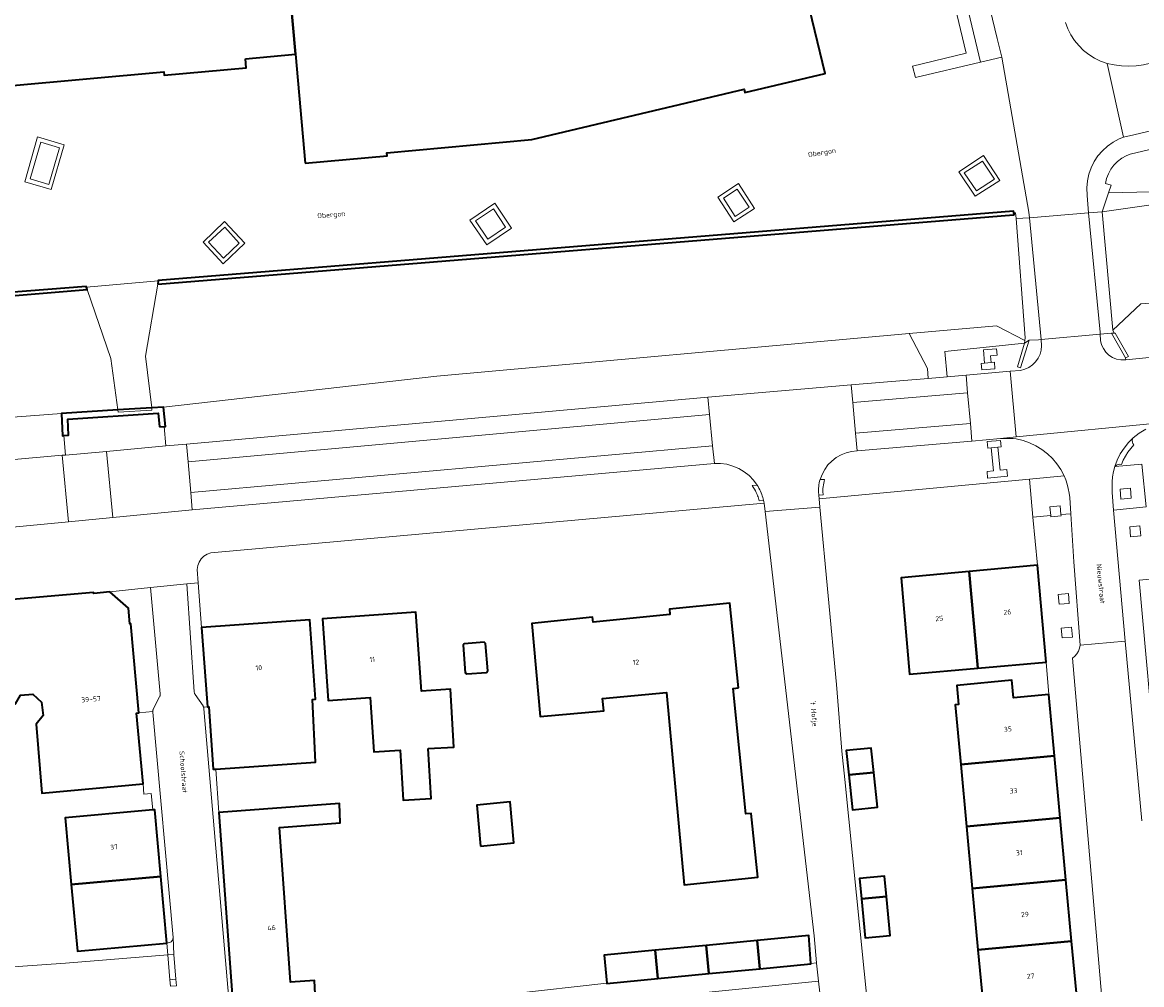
# Model space of a CAD drawing. Header units: metres. Extents: x 229229 to 231729, y 593167 to 595667.
# Tile 89 of 256: x 230171 to 230273, y 594757 to 594845. Entities that reach past the tile are written whole.
import ezdxf
from ezdxf.enums import TextEntityAlignment as Align

# ---------------------------------------------------------------- set-up
doc = ezdxf.new("R2010")
doc.units = ezdxf.units.M
for name, color, linetype, lineweight in [('B-WE-GK-KADEMUUR-GV', 150, 'Continuous', 35), ('B-WE-GR-GROENVOORZIENING-GV', 80, 'Continuous', 18), ('B-WE-IE-TERREINAFSCHEIDING_KUNSTMATIG_MUUR-GV', 90, 'Continuous', 18), ('B-WE-KW-KUNSTWERK_DEK-GV', 170, 'Continuous', 18), ('B-WE-OG-BEBOUWING-GV', 7, 'Continuous', 35), ('B-WE-OG-BEBOUWING-T18', 10, 'Continuous', 18), ('B-WE-OG-TERREIN_CULTUURSCHEIDING-GV', 7, 'Continuous', 18), ('B-WE-OG-TERREIN_ERF-GV', 7, 'Continuous', 18), ('B-WE-OG-TOPOGRAFIE-T18', 10, 'Continuous', 18), ('B-WE-OG-WATER-GV', 130, 'Continuous', 18), ('B-WE-OG-WATER_SLOOT-GV', 120, 'Continuous', 18), ('B-WE-VH-VERHARDING_GESLOTEN-GV', 252, 'Continuous', 18), ('B-WE-VH-VERHARDING_HALFVERHARDING-GV', 252, 'Continuous', 18), ('B-WE-VH-VERHARDING_OPEN-GV', 252, 'Continuous', 18), ('B-WE-VH-VERHARDING_TEGEL-GV', 252, 'Continuous', 18)]:
    doc.layers.add(name, color=color, linetype=linetype, lineweight=lineweight)
doc.styles.add('NLCS-ISO-M250-T18', font='NLCS-ISO.ttf', dxfattribs={"height": 0.45})

msp = doc.modelspace()

# ---------------------------------------------------------------- linework, layer by layer
at = {"layer": 'B-WE-GK-KADEMUUR-GV'}
for points in [[(230183.291, 594820.898), (230260.97, 594827.185), (230261.008, 594827.199), (230260.982, 594827.349), (230260.951, 594827.525), (230183.335, 594821.215), (230183.339, 594821.173)], [(230158.641, 594819.319), (230158.669, 594818.904), (230161.339, 594819.123), (230165.252, 594819.443), (230176.894, 594820.395), (230176.818, 594820.62), (230176.801, 594820.671), (230158.989, 594819.27), (230158.758, 594822.116), (230158.456, 594822.09)], [(230183.442, 594807.945), (230183.869, 594807.963), (230183.982, 594807.968), (230183.823, 594809.733), (230182.739, 594809.663), (230179.667, 594809.466), (230174.554, 594809.137), (230174.645, 594807.126), (230174.773, 594807.135), (230175.193, 594807.163), (230175.12, 594808.632), (230183.333, 594809.16)]]:
    msp.add_lwpolyline(points, close=True, dxfattribs=at)
at = {"layer": 'B-WE-GR-GROENVOORZIENING-GV'}
msp.add_lwpolyline([(230322.625, 594844.71), (230299.111, 594839.233), (230271.545, 594832.68), (230271.19, 594832.543), (230270.779, 594832.316), (230270.405, 594832.033), (230270.073, 594831.7), (230269.792, 594831.324), (230269.567, 594830.912), (230269.401, 594830.473), (230269.299, 594830.015), (230269.81, 594829.868), (230269.575, 594829.171), (230273.444, 594829.263), (230281.35, 594830.163), (230291.81, 594831.866), (230300.082, 594832.787), (230318.529, 594835.094), (230353.083, 594839.253), (230361.871, 594840.386), (230370.535, 594843.448), (230374.175, 594845.164)], dxfattribs=at)
for points in [[(230130.527, 594808.768), (230130.336, 594808.015), (230131.802, 594807.634), (230131.874, 594807.977), (230136.103, 594805.705), (230137.709, 594803.3), (230138.714, 594803.384), (230138.735, 594802.12), (230174.621, 594805.347), (230174.931, 594805.375), (230174.773, 594807.135), (230174.645, 594807.126), (230174.554, 594809.137), (230154.836, 594807.669), (230137.292, 594807.697), (230135.909, 594807.259), (230131.981, 594808.269)], [(230270.71, 594801.373), (230271.642, 594801.451), (230271.565, 594802.354), (230270.634, 594802.276)], [(230264.332, 594799.881), (230264.341, 594799.775), (230265.272, 594799.854), (230265.263, 594799.967), (230265.196, 594800.757), (230264.265, 594800.679)], [(230272.512, 594798.029), (230272.435, 594798.932), (230271.504, 594798.853), (230271.58, 594797.95)], [(230266.02, 594791.9), (230265.943, 594792.803), (230265.012, 594792.725), (230265.088, 594791.822)], [(230266.302, 594788.841), (230266.225, 594789.745), (230265.294, 594789.666), (230265.37, 594788.763)]]:
    msp.add_lwpolyline(points, close=True, dxfattribs=at)
at = {"layer": 'B-WE-IE-TERREINAFSCHEIDING_KUNSTMATIG_MUUR-GV'}
for points in [[(230269.848, 594816.423), (230271.137, 594814.195), (230271.393, 594814.316), (230270.173, 594816.438), (230270.1, 594816.435)], [(230262.379, 594815.8), (230261.952, 594815.541), (230261.329, 594813.394), (230261.591, 594813.302)]]:
    msp.add_lwpolyline(points, close=True, dxfattribs=at)
at = {"layer": 'B-WE-KW-KUNSTWERK_DEK-GV'}
for points in [[(230261.952, 594815.541), (230262.379, 594815.8), (230263.24, 594815.843), (230263.468, 594815.861), (230268.828, 594816.349), (230269.848, 594816.423), (230270.1, 594816.435), (230269.984, 594816.715), (230269.018, 594827.439), (230267.777, 594827.365), (230262.424, 594826.911), (230261.202, 594826.855), (230262.022, 594815.998), (230261.987, 594815.77)], [(230183.291, 594820.898), (230183.339, 594821.173), (230176.818, 594820.62), (230176.894, 594820.395), (230179.021, 594814.139), (230179.667, 594809.466), (230179.696, 594809.256), (230182.765, 594809.442), (230182.739, 594809.663), (230182.182, 594814.348)]]:
    msp.add_lwpolyline(points, close=True, dxfattribs=at)
at = {"layer": 'B-WE-OG-BEBOUWING-GV'}
for points in [[(230191.242, 594841.344), (230195.78, 594841.753), (230194.196, 594859.614), (230212.364, 594860.864), (230237.309, 594867.159), (230236.955, 594868.626), (230206.608, 594865.928), (230206.753, 594864.304), (230201.248, 594863.815), (230199.884, 594879.159), (230187.314, 594882.968), (230162.229, 594890.136), (230158.679, 594877.918), (230158.387, 594877.79), (230148.985, 594844.48), (230156.185, 594842.437), (230156.251, 594842.719), (230169.812, 594838.892), (230183.849, 594840.148), (230183.865, 594839.855), (230191.313, 594840.527)], [(230196.657, 594831.867), (230204.113, 594832.538), (230204.083, 594832.821), (230217.233, 594834.002), (230236.523, 594838.573), (230236.579, 594838.285), (230243.863, 594840.004), (230237.309, 594867.159), (230212.364, 594860.864), (230194.196, 594859.614), (230195.78, 594841.753)], [(230257.719, 594786.033), (230263.917, 594786.583), (230263.125, 594795.384), (230256.94, 594794.806)], [(230257.719, 594786.033), (230256.94, 594794.806), (230250.756, 594794.229), (230251.532, 594785.484)], [(230165.11, 594791.657), (230165.96, 594782.495), (230170.366, 594782.8), (230170.829, 594783.564), (230171.942, 594783.662), (230172.752, 594782.936), (230172.88, 594781.73), (230172.264, 594780.949), (230172.78, 594774.689), (230181.953, 594775.531), (230181.364, 594781.948), (230181.575, 594781.969), (230180.857, 594790.055), (230180.768, 594790.049), (230180.628, 594791.482), (230178.934, 594792.964), (230177.487, 594792.816), (230177.466, 594792.897), (230169.398, 594792.211), (230169.412, 594792.015)], [(230236.001, 594784.231), (230235.216, 594791.939), (230229.723, 594791.392), (230229.773, 594790.905), (230222.799, 594790.186), (230222.741, 594790.659), (230217.234, 594790.081), (230218.003, 594781.623), (230223.763, 594782.155), (230223.66, 594783.276), (230229.468, 594783.812), (230231.078, 594766.357), (230237.751, 594767.048), (230237.161, 594772.839), (230236.674, 594772.789), (230235.513, 594784.181)], [(230207.847, 594778.72), (230210.149, 594778.858), (230209.858, 594784.118), (230207.225, 594783.931), (230206.717, 594791.112), (230198.23, 594790.512), (230198.755, 594783.091), (230202.582, 594783.361), (230202.9, 594778.424), (230205.288, 594778.567), (230205.56, 594774.034), (230208.119, 594774.187)], [(230188.554, 594776.86), (230197.608, 594777.492), (230197.324, 594783.179), (230197.601, 594783.199), (230197.098, 594790.401), (230187.263, 594789.714), (230187.746, 594783.293), (230187.806, 594782.502), (230187.925, 594782.51), (230188.311, 594776.844)], [(230213.248, 594785.776), (230213.043, 594788.265), (230212.912, 594788.37), (230211.11, 594788.231), (230211.005, 594788.104), (230211.202, 594785.613), (230211.337, 594785.504), (230213.135, 594785.646)], [(230256.164, 594777.28), (230264.685, 594778.072), (230264.172, 594783.648), (230260.956, 594783.344), (230260.811, 594784.925), (230255.803, 594784.465), (230255.963, 594782.739), (230255.66, 594782.71)], [(230248.274, 594776.547), (230248.046, 594778.747), (230245.785, 594778.54), (230246.013, 594776.337)], [(230264.685, 594778.072), (230256.164, 594777.28), (230256.687, 594771.656), (230265.203, 594772.448)], [(230246.013, 594776.337), (230246.342, 594773.158), (230248.6, 594773.391), (230248.274, 594776.547)], [(230196, 594748.9), (230195.89, 594750.566), (230204.655, 594751.286), (230204.289, 594755.744), (230197.65, 594755.199), (230197.521, 594757.674), (230195.325, 594757.507), (230194.329, 594771.565), (230199.857, 594771.975), (230199.778, 594773.724), (230188.844, 594772.913), (230190.421, 594751.411), (230191.342, 594751.5), (230193.181, 594751.681), (230193.437, 594748.715)], [(230212.585, 594769.872), (230215.603, 594770.153), (230215.267, 594773.877), (230212.249, 594773.597)], [(230175.446, 594766.382), (230183.583, 594767.118), (230183.035, 594773.168), (230182.836, 594773.15), (230182.177, 594773.09), (230174.898, 594772.431)], [(230256.687, 594771.656), (230257.209, 594766.033), (230265.721, 594766.824), (230265.203, 594772.448)], [(230175.446, 594766.382), (230175.993, 594760.338), (230184.13, 594761.074), (230183.583, 594767.118)], [(230247.152, 594765.099), (230249.433, 594765.311), (230249.262, 594767.13), (230246.981, 594766.929)], [(230257.727, 594760.457), (230266.234, 594761.247), (230265.721, 594766.824), (230257.209, 594766.033)], [(230247.152, 594765.099), (230247.486, 594761.529), (230249.767, 594761.743), (230249.433, 594765.311)], [(230233.302, 594758.291), (230237.931, 594758.732), (230237.687, 594761.299), (230233.057, 594760.86)], [(230242.558, 594759.213), (230242.375, 594761.744), (230237.687, 594761.299), (230237.931, 594758.732), (230242.561, 594759.172)], [(230228.428, 594760.42), (230223.799, 594759.981), (230224.043, 594757.423), (230224.044, 594757.411), (230228.673, 594757.851)], [(230228.673, 594757.851), (230233.302, 594758.291), (230233.057, 594760.86), (230228.428, 594760.42)], [(230266.752, 594755.624), (230266.234, 594761.247), (230257.727, 594760.457), (230258.25, 594754.834)]]:
    msp.add_lwpolyline(points, close=True, dxfattribs=at)
at = {"layer": 'B-WE-OG-TERREIN_CULTUURSCHEIDING-GV'}
for points in [[(230246.961, 594887.26), (230241.011, 594885.789), (230241.306, 594884.7), (230246.143, 594885.887), (230256.674, 594841.846), (230251.792, 594840.667), (230252.048, 594839.656), (230257.966, 594841.045)], [(230174.368, 594833.274), (230172.674, 594833.779), (230171.701, 594830.443), (230173.406, 594829.933)], [(230258.141, 594832.059), (230256.493, 594830.997), (230257.584, 594829.363), (230259.245, 594830.413)], [(230235.892, 594829.514), (230234.64, 594828.703), (230235.704, 594827.028), (230236.955, 594827.873)], [(230213.765, 594827.72), (230212.132, 594826.619), (230213.244, 594824.979), (230214.85, 594826.054)], [(230189.382, 594826.058), (230187.905, 594824.702), (230189.251, 594823.248), (230190.687, 594824.591)]]:
    msp.add_lwpolyline(points, close=True, dxfattribs=at)
at = {"layer": 'B-WE-OG-TERREIN_ERF-GV'}
for points in [[(230265.669, 594844.65), (230265.886, 594844.076), (230266.162, 594843.529), (230266.496, 594843.015), (230266.884, 594842.54), (230267.32, 594842.108), (230267.799, 594841.727), (230268.317, 594841.398), (230268.867, 594841.127), (230269.443, 594840.917), (230270.099, 594840.782), (230270.764, 594840.701), (230271.433, 594840.676), (230272.102, 594840.707), (230272.766, 594840.792), (230289.891, 594844.858)], [(230258.25, 594754.834), (230257.727, 594760.457), (230257.209, 594766.033), (230256.687, 594771.656), (230256.164, 594777.28), (230255.66, 594782.71), (230255.963, 594782.739), (230255.803, 594784.465), (230260.811, 594784.925), (230260.956, 594783.344), (230264.172, 594783.648), (230263.917, 594786.583), (230257.719, 594786.033), (230251.532, 594785.484), (230250.756, 594794.229), (230256.94, 594794.806), (230263.125, 594795.384), (230262.719, 594799.732), (230262.396, 594803.19), (230243.313, 594801.392), (230243.383, 594800.626), (230244.888, 594784.554), (230245.387, 594778.499), (230245.654, 594775.922), (230251.573, 594717.132)], [(230215.426, 594756.451), (230224.043, 594757.423), (230223.799, 594759.981), (230228.428, 594760.42), (230233.057, 594760.86), (230237.687, 594761.299), (230242.375, 594761.744), (230242.558, 594759.213), (230243.073, 594759.261), (230242.861, 594761.735), (230238.408, 594800.243), (230238.322, 594800.988), (230188.101, 594796.503), (230187.777, 594796.378), (230187.485, 594796.189), (230187.239, 594795.944), (230187.049, 594795.653), (230186.923, 594795.33), (230186.866, 594794.987), (230186.959, 594793.757), (230187.263, 594789.714), (230197.098, 594790.401), (230197.601, 594783.199), (230197.324, 594783.179), (230197.608, 594777.492), (230188.554, 594776.86), (230188.844, 594772.913), (230199.778, 594773.724), (230199.857, 594771.975), (230194.329, 594771.565), (230195.325, 594757.507), (230197.521, 594757.674), (230197.65, 594755.199)], [(230273.342, 594794.101), (230272.365, 594794.021), (230273.952, 594776.205)], [(230167.564, 594758.733), (230174.932, 594759.242), (230184.216, 594759.999), (230184.13, 594761.074), (230175.993, 594760.338), (230175.446, 594766.382), (230174.898, 594772.431), (230182.177, 594773.09), (230182.836, 594773.15), (230182.7, 594774.644), (230182.041, 594774.584), (230181.953, 594775.531), (230172.78, 594774.689), (230172.264, 594780.949), (230172.88, 594781.73), (230172.752, 594782.936), (230171.942, 594783.662), (230170.829, 594783.564)], [(230184.444, 594757.147), (230184.396, 594757.745), (230184.216, 594759.999), (230174.932, 594759.242), (230167.564, 594758.733)]]:
    msp.add_lwpolyline(points, dxfattribs=at)
for points in [[(230229.468, 594783.812), (230223.66, 594783.276), (230223.763, 594782.155), (230218.003, 594781.623), (230217.234, 594790.081), (230222.741, 594790.659), (230222.799, 594790.186), (230229.773, 594790.905), (230229.723, 594791.392), (230235.216, 594791.939), (230236.001, 594784.231), (230235.513, 594784.181), (230236.674, 594772.789), (230237.161, 594772.839), (230237.751, 594767.048), (230231.078, 594766.357)], [(230207.847, 594778.72), (230208.119, 594774.187), (230205.56, 594774.034), (230205.288, 594778.567), (230202.9, 594778.424), (230202.582, 594783.361), (230198.755, 594783.091), (230198.23, 594790.512), (230206.717, 594791.112), (230207.225, 594783.931), (230209.858, 594784.118), (230210.149, 594778.858)], [(230213.135, 594785.646), (230211.337, 594785.504), (230211.202, 594785.613), (230211.005, 594788.104), (230211.11, 594788.231), (230212.912, 594788.37), (230213.043, 594788.265), (230213.248, 594785.776)], [(230246.342, 594773.158), (230246.013, 594776.337), (230245.785, 594778.54), (230248.046, 594778.747), (230248.274, 594776.547), (230248.6, 594773.391)], [(230212.585, 594769.872), (230212.249, 594773.597), (230215.267, 594773.877), (230215.603, 594770.153)], [(230249.433, 594765.311), (230249.767, 594761.743), (230247.486, 594761.529), (230247.152, 594765.099), (230246.981, 594766.929), (230249.262, 594767.13)], [(230247.115, 594722.452), (230246.067, 594733.101), (230243.253, 594757.608), (230216.771, 594754.96), (230214.647, 594753.848), (230216.585, 594732.786), (230217.514, 594721.063), (230219.962, 594721.119), (230220.098, 594720.481)]]:
    msp.add_lwpolyline(points, close=True, dxfattribs=at)
at = {"layer": 'B-WE-OG-WATER-GV'}
for points in [[(230378.555, 594845.05), (230376.396, 594844.274), (230372.644, 594843.079), (230368.347, 594841.59), (230365.811, 594840.688), (230360.611, 594838.719), (230329.221, 594835.122), (230293.99, 594831.007), (230269.018, 594827.439), (230267.777, 594827.365), (230262.424, 594826.911), (230261.202, 594826.855), (230261.129, 594827.361), (230260.982, 594827.349), (230261.008, 594827.199), (230260.97, 594827.185), (230183.291, 594820.898), (230183.339, 594821.173), (230176.818, 594820.62), (230176.894, 594820.395), (230165.252, 594819.443)], [(230154.836, 594807.669), (230174.554, 594809.137), (230179.667, 594809.466), (230182.739, 594809.663), (230183.823, 594809.733), (230208.624, 594812.522), (230251.495, 594816.392), (230259.414, 594817.107), (230261.987, 594815.77), (230261.952, 594815.541), (230262.379, 594815.8), (230263.24, 594815.843), (230263.468, 594815.861), (230268.828, 594816.349), (230269.848, 594816.423), (230270.1, 594816.435), (230269.984, 594816.715), (230272.518, 594819.092), (230290.174, 594820.25)]]:
    msp.add_lwpolyline(points, dxfattribs=at)
at = {"layer": 'B-WE-OG-WATER_SLOOT-GV'}
msp.add_lwpolyline([(230374.175, 594845.164), (230370.535, 594843.448), (230361.871, 594840.386), (230353.083, 594839.253), (230318.529, 594835.094), (230300.082, 594832.787), (230291.81, 594831.866), (230281.35, 594830.163), (230273.444, 594829.263), (230269.575, 594829.171), (230269.018, 594827.439), (230293.99, 594831.007), (230329.221, 594835.122), (230360.611, 594838.719), (230365.811, 594840.688), (230368.347, 594841.59), (230372.644, 594843.079), (230376.396, 594844.274), (230378.555, 594845.05)], dxfattribs=at)
for points in [[(230308.582, 594817.584), (230323.781, 594819.032), (230355.869, 594821.995), (230376.277, 594823.843), (230395.453, 594825.86), (230396.221, 594825.951), (230396.182, 594826.274), (230396.178, 594826.303), (230391.776, 594829.293), (230390.358, 594830.002), (230388.557, 594830.896), (230336.344, 594824.446), (230290.174, 594820.25), (230272.518, 594819.092), (230269.984, 594816.715), (230270.1, 594816.435), (230270.173, 594816.438), (230271.393, 594814.316), (230271.137, 594814.195), (230271.155, 594814.012), (230276.327, 594814.529), (230276.771, 594814.571)], [(230185.906, 594806.362), (230233.21, 594810.633), (230246.237, 594811.747), (230253.22, 594812.332), (230253.146, 594813.214), (230251.495, 594816.392), (230208.624, 594812.522), (230183.823, 594809.733), (230183.982, 594807.968), (230183.869, 594807.963), (230184.028, 594806.193)], [(230261.952, 594815.541), (230261.987, 594815.77), (230259.414, 594817.107), (230251.495, 594816.392), (230253.146, 594813.214), (230253.22, 594812.332), (230254.923, 594812.474), (230254.726, 594814.78)]]:
    msp.add_lwpolyline(points, close=True, dxfattribs=at)
at = {"layer": 'B-WE-VH-VERHARDING_GESLOTEN-GV'}
for points in [[(230172.38, 594834.253), (230171.242, 594830.179), (230173.615, 594829.485), (230174.809, 594833.542)], [(230174.368, 594833.274), (230173.406, 594829.933), (230171.701, 594830.443), (230172.674, 594833.779)], [(230258.239, 594832.565), (230256.006, 594831.081), (230257.471, 594828.86), (230259.722, 594830.286)], [(230257.584, 594829.363), (230256.493, 594830.997), (230258.141, 594832.059), (230259.245, 594830.413)], [(230237.457, 594827.761), (230235.987, 594830.035), (230234.123, 594828.797), (230235.576, 594826.546)], [(230235.704, 594827.028), (230234.64, 594828.703), (230235.892, 594829.514), (230236.955, 594827.873)], [(230213.887, 594828.234), (230211.614, 594826.683), (230213.144, 594824.466), (230215.382, 594825.982)], [(230214.85, 594826.054), (230213.244, 594824.979), (230212.132, 594826.619), (230213.765, 594827.72)], [(230267.777, 594827.365), (230262.424, 594826.911), (230263.468, 594815.861), (230268.828, 594816.349), (230268.81, 594816.534)], [(230270.1, 594816.435), (230269.984, 594816.715), (230269.018, 594827.439), (230267.777, 594827.365), (230268.81, 594816.534), (230268.828, 594816.349), (230269.848, 594816.423)], [(230189.35, 594826.585), (230187.417, 594824.7), (230189.24, 594822.736), (230191.202, 594824.595)], [(230262.424, 594826.911), (230261.202, 594826.855), (230262.022, 594815.998), (230261.987, 594815.77), (230261.952, 594815.541), (230262.379, 594815.8), (230263.24, 594815.843), (230263.468, 594815.861)], [(230189.382, 594826.058), (230190.687, 594824.591), (230189.251, 594823.248), (230187.905, 594824.702)], [(230253.22, 594812.332), (230246.237, 594811.747), (230246.377, 594810.153), (230256.793, 594811.025), (230256.652, 594812.622), (230254.923, 594812.474)], [(230233.21, 594810.633), (230185.906, 594806.362), (230186.045, 594804.768), (230233.368, 594809.041)], [(230256.793, 594811.025), (230246.377, 594810.153), (230246.625, 594807.35), (230257.04, 594808.235)], [(230233.368, 594809.041), (230186.045, 594804.768), (230186.288, 594801.983), (230233.65, 594806.206)], [(230246.765, 594805.756), (230257.181, 594806.641), (230257.04, 594808.235), (230246.625, 594807.35)], [(230186.427, 594800.387), (230233.808, 594804.614), (230233.65, 594806.206), (230186.288, 594801.983)]]:
    msp.add_lwpolyline(points, close=True, dxfattribs=at)
at = {"layer": 'B-WE-VH-VERHARDING_HALFVERHARDING-GV'}
msp.add_lwpolyline([(230183.291, 594820.898), (230183.339, 594821.173), (230176.818, 594820.62), (230176.894, 594820.395), (230179.021, 594814.139), (230179.667, 594809.466), (230179.696, 594809.256), (230182.765, 594809.442), (230182.739, 594809.663), (230182.182, 594814.348)], close=True, dxfattribs=at)
at = {"layer": 'B-WE-VH-VERHARDING_OPEN-GV'}
for points in [[(230158.989, 594819.27), (230176.801, 594820.671), (230176.818, 594820.62), (230183.339, 594821.173), (230183.335, 594821.215), (230260.951, 594827.525), (230260.982, 594827.349), (230261.129, 594827.361), (230261.202, 594826.855), (230262.424, 594826.911), (230262.361, 594827.418), (230259.891, 594841.497), (230257.966, 594841.045), (230252.048, 594839.656), (230251.792, 594840.667), (230256.674, 594841.846), (230246.143, 594885.887)], [(230237.309, 594867.159), (230243.863, 594840.004), (230236.579, 594838.285), (230236.523, 594838.573), (230217.233, 594834.002), (230204.083, 594832.821), (230204.113, 594832.538), (230196.657, 594831.867), (230195.78, 594841.753), (230191.242, 594841.344), (230191.313, 594840.527), (230183.865, 594839.855), (230183.849, 594840.148), (230169.812, 594838.892), (230156.251, 594842.719), (230156.185, 594842.437), (230148.985, 594844.48), (230158.387, 594877.79)], [(230255.875, 594858.133), (230259.484, 594843.182), (230259.891, 594841.497), (230262.361, 594827.418), (230262.424, 594826.911), (230267.777, 594827.365), (230267.64, 594828.939), (230267.614, 594829.636), (230267.667, 594830.256), (230267.797, 594830.865), (230268.002, 594831.452), (230268.279, 594832.01), (230268.622, 594832.529), (230269.028, 594833), (230269.49, 594833.418), (230270, 594833.775), (230270.55, 594834.065), (230270.953, 594834.22), (230269.443, 594840.917), (230268.867, 594841.127), (230268.317, 594841.398), (230267.799, 594841.727), (230267.32, 594842.108), (230266.884, 594842.54), (230266.496, 594843.015), (230266.162, 594843.529), (230265.886, 594844.076), (230265.669, 594844.65)], [(230337.01, 594849.843), (230271.884, 594834.454), (230270.953, 594834.22), (230270.55, 594834.065), (230270, 594833.775), (230269.49, 594833.418), (230269.028, 594833), (230268.622, 594832.529), (230268.279, 594832.01), (230268.002, 594831.452), (230267.797, 594830.865), (230267.667, 594830.256), (230267.614, 594829.636), (230267.64, 594828.939), (230267.777, 594827.365), (230269.018, 594827.439), (230269.575, 594829.171), (230269.81, 594829.868), (230269.299, 594830.015), (230269.401, 594830.473), (230269.567, 594830.912), (230269.792, 594831.324), (230270.073, 594831.7), (230270.405, 594832.033), (230270.779, 594832.316), (230271.19, 594832.543), (230271.545, 594832.68), (230299.111, 594839.233)], [(230289.891, 594844.858), (230272.766, 594840.792), (230272.102, 594840.707), (230271.433, 594840.676), (230270.764, 594840.701), (230270.099, 594840.782), (230269.443, 594840.917), (230270.953, 594834.22), (230271.884, 594834.454), (230337.01, 594849.843)], [(230276.327, 594814.529), (230271.155, 594814.012), (230271.079, 594814.004), (230270.689, 594814.007), (230270.307, 594814.083), (230269.946, 594814.231), (230269.619, 594814.444), (230269.339, 594814.716), (230269.115, 594815.035), (230268.956, 594815.391), (230268.867, 594815.771), (230268.828, 594816.349), (230263.468, 594815.861), (230263.51, 594815.301), (230263.473, 594814.902), (230263.366, 594814.516), (230263.194, 594814.154), (230262.961, 594813.828), (230262.675, 594813.548), (230262.345, 594813.322), (230261.979, 594813.157), (230261.591, 594813.059), (230260.66, 594812.977), (230261.188, 594807.012), (230274.908, 594808.36)], [(230274.908, 594808.36), (230261.188, 594807.012), (230259.789, 594806.875), (230260.072, 594806.885), (230260.355, 594806.887), (230260.638, 594806.879), (230260.921, 594806.862), (230261.203, 594806.836), (230261.82, 594806.693), (230262.417, 594806.485), (230262.989, 594806.213), (230263.529, 594805.882), (230264.03, 594805.495), (230264.487, 594805.057), (230264.894, 594804.572), (230265.247, 594804.046), (230265.541, 594803.486), (230265.698, 594803.108), (230265.828, 594802.72), (230265.931, 594802.324), (230266.008, 594801.922), (230266.056, 594801.516), (230266.148, 594800.048), (230266.421, 594795.67), (230267.005, 594788.108), (230271.096, 594788.486), (230270.039, 594800.38), (230269.925, 594801.982), (230269.898, 594802.454), (230269.907, 594802.928), (230269.953, 594803.399), (230270.034, 594803.865), (230270.152, 594804.323), (230270.371, 594804.913), (230270.652, 594805.476), (230270.992, 594806.006), (230271.387, 594806.497), (230271.832, 594806.942), (230272.373, 594807.364), (230272.96, 594807.721)], [(230272.96, 594807.721), (230272.373, 594807.364), (230271.832, 594806.942), (230271.767, 594806.817), (230271.738, 594806.679), (230271.748, 594806.538), (230271.795, 594806.406), (230271.877, 594806.291), (230271.595, 594805.973), (230271.339, 594805.634), (230271.111, 594805.276), (230270.912, 594804.9), (230270.744, 594804.51), (230270.621, 594804.531), (230270.496, 594804.522), (230270.377, 594804.483), (230270.271, 594804.416), (230270.185, 594804.326), (230272.607, 594804.548)], [(230169.398, 594792.211), (230177.466, 594792.897), (230177.487, 594792.816), (230178.934, 594792.964), (230182.634, 594793.342), (230185.928, 594793.679), (230186.959, 594793.757), (230186.866, 594794.987), (230186.923, 594795.33), (230187.049, 594795.653), (230187.239, 594795.944), (230187.485, 594796.189), (230187.777, 594796.378), (230188.101, 594796.503), (230238.322, 594800.988), (230238.313, 594801.04), (230238.304, 594801.092), (230238.294, 594801.144), (230238.284, 594801.195), (230238.273, 594801.247), (230237.868, 594801.222), (230237.839, 594801.337), (230237.806, 594801.451), (230237.77, 594801.564), (230237.73, 594801.675), (230237.687, 594801.786), (230237.613, 594801.957), (230237.531, 594802.124), (230237.44, 594802.286), (230237.34, 594802.443), (230237.233, 594802.595), (230237.695, 594802.636), (230237.356, 594803.095), (230236.958, 594803.506), (230236.51, 594803.86), (230236.02, 594804.152), (230235.495, 594804.377), (230234.945, 594804.53), (230234.379, 594804.61), (230233.808, 594804.614), (230186.427, 594800.387), (230179.201, 594799.696), (230175.198, 594799.314), (230139.35, 594795.888)], [(230251.573, 594717.132), (230245.654, 594775.922), (230245.387, 594778.499), (230244.888, 594784.554), (230243.383, 594800.626), (230238.408, 594800.243), (230242.861, 594761.735), (230243.073, 594759.261), (230243.075, 594759.23), (230243.253, 594757.608), (230246.067, 594733.101)], [(230269.585, 594749.035), (230267.758, 594770.134), (230266.317, 594786.936), (230266.535, 594787.113), (230266.718, 594787.326), (230266.86, 594787.568), (230266.957, 594787.831), (230267.005, 594788.108), (230266.421, 594795.67), (230266.148, 594800.048), (230265.263, 594799.967), (230265.272, 594799.854), (230264.341, 594799.775), (230264.332, 594799.881), (230262.719, 594799.732), (230263.125, 594795.384), (230263.917, 594786.583), (230264.172, 594783.648), (230264.685, 594778.072), (230265.203, 594772.448), (230265.721, 594766.824), (230266.234, 594761.247), (230266.752, 594755.624)], [(230272.994, 594800.668), (230270.039, 594800.38), (230271.096, 594788.486), (230272.603, 594772.17)], [(230273.952, 594776.205), (230272.365, 594794.021), (230273.342, 594794.101)], [(230190.834, 594743.342), (230187.485, 594782.345), (230187.482, 594782.372), (230187.478, 594782.399), (230187.473, 594782.426), (230187.466, 594782.453), (230187.457, 594782.479), (230187.448, 594782.503), (230187.437, 594782.526), (230187.426, 594782.549), (230187.413, 594782.571), (230187.399, 594782.592), (230186.683, 594783.643), (230186.656, 594783.688), (230186.633, 594783.736), (230186.616, 594783.786), (230186.604, 594783.838), (230186.597, 594783.89), (230185.928, 594793.679), (230182.634, 594793.342), (230183.509, 594783.691), (230183.511, 594783.635), (230183.506, 594783.579), (230183.496, 594783.525), (230183.479, 594783.471), (230183.457, 594783.42), (230182.887, 594782.294), (230182.87, 594782.256), (230182.855, 594782.217), (230182.845, 594782.177), (230182.838, 594782.136), (230182.834, 594782.094), (230182.835, 594782.025), (230184.684, 594761.583), (230184.758, 594760.043), (230184.933, 594757.78), (230184.98, 594757.182)], [(230272.603, 594772.17), (230271.096, 594788.486), (230267.005, 594788.108), (230266.957, 594787.831), (230266.86, 594787.568), (230266.718, 594787.326), (230266.535, 594787.113), (230266.317, 594786.936), (230267.758, 594770.134), (230269.585, 594749.035), (230269.895, 594745.265), (230271.518, 594728.204), (230272.157, 594722.01), (230273.256, 594709.644)], [(230216.771, 594754.96), (230243.253, 594757.608), (230243.075, 594759.23), (230243.073, 594759.261), (230242.558, 594759.213), (230242.561, 594759.172), (230237.931, 594758.732), (230233.302, 594758.291), (230228.673, 594757.851), (230224.044, 594757.411), (230224.043, 594757.423), (230215.426, 594756.451)]]:
    msp.add_lwpolyline(points, dxfattribs=at)
for points in [[(230172.38, 594834.253), (230174.809, 594833.542), (230173.615, 594829.485), (230171.242, 594830.179)], [(230259.722, 594830.286), (230257.471, 594828.86), (230256.006, 594831.081), (230258.239, 594832.565)], [(230235.576, 594826.546), (230234.123, 594828.797), (230235.987, 594830.035), (230237.457, 594827.761)], [(230213.887, 594828.234), (230215.382, 594825.982), (230213.144, 594824.466), (230211.614, 594826.683)], [(230189.35, 594826.585), (230191.202, 594824.595), (230189.24, 594822.736), (230187.417, 594824.7)], [(230269.848, 594816.423), (230268.828, 594816.349), (230268.867, 594815.771), (230268.956, 594815.391), (230269.115, 594815.035), (230269.339, 594814.716), (230269.619, 594814.444), (230269.946, 594814.231), (230270.307, 594814.083), (230270.689, 594814.007), (230271.079, 594814.004), (230271.155, 594814.012), (230271.137, 594814.195)], [(230261.952, 594815.541), (230254.726, 594814.78), (230254.923, 594812.474), (230256.652, 594812.622), (230260.66, 594812.977), (230261.591, 594813.059), (230261.979, 594813.157), (230262.345, 594813.322), (230262.675, 594813.548), (230262.961, 594813.828), (230263.194, 594814.154), (230263.366, 594814.516), (230263.473, 594814.902), (230263.51, 594815.301), (230263.468, 594815.861), (230263.24, 594815.843), (230262.379, 594815.8), (230261.591, 594813.302), (230261.329, 594813.394)], [(230259.225, 594813.802), (230259.278, 594813.204), (230258.083, 594813.098), (230258.03, 594813.696), (230258.329, 594813.722), (230258.223, 594814.918), (230259.418, 594815.023), (230259.471, 594814.426), (230258.873, 594814.373), (230258.926, 594813.775)], [(230259.471, 594814.426), (230259.418, 594815.023), (230258.223, 594814.918), (230258.329, 594813.722), (230258.926, 594813.775), (230258.873, 594814.373)], [(230258.083, 594813.098), (230259.278, 594813.204), (230259.225, 594813.802), (230258.926, 594813.775), (230258.329, 594813.722), (230258.03, 594813.696)], [(230257.181, 594806.641), (230259.789, 594806.875), (230261.188, 594807.012), (230260.66, 594812.977), (230256.652, 594812.622), (230256.793, 594811.025), (230257.04, 594808.235)], [(230246.765, 594805.756), (230246.625, 594807.35), (230246.377, 594810.153), (230246.237, 594811.747), (230233.21, 594810.633), (230233.368, 594809.041), (230233.65, 594806.206), (230233.808, 594804.614), (230234.379, 594804.61), (230234.945, 594804.53), (230235.495, 594804.377), (230236.02, 594804.152), (230236.51, 594803.86), (230236.958, 594803.506), (230237.356, 594803.095), (230237.695, 594802.636), (230237.778, 594802.502), (230237.856, 594802.364), (230237.928, 594802.224), (230237.996, 594802.081), (230238.058, 594801.936), (230238.11, 594801.801), (230238.158, 594801.665), (230238.201, 594801.527), (230238.239, 594801.387), (230238.273, 594801.247), (230238.284, 594801.195), (230238.294, 594801.144), (230238.304, 594801.092), (230238.313, 594801.04), (230238.322, 594800.988), (230238.408, 594800.243), (230243.383, 594800.626), (230243.313, 594801.392), (230243.284, 594801.717), (230243.254, 594802.041), (230243.254, 594802.105), (230243.254, 594802.169), (230243.256, 594802.232), (230243.258, 594802.296), (230243.262, 594802.36), (230243.277, 594802.519), (230243.298, 594802.678), (230243.327, 594802.835), (230243.362, 594802.992), (230243.404, 594803.146), (230243.581, 594803.618), (230243.82, 594804.062), (230244.119, 594804.468), (230244.471, 594804.83), (230244.87, 594805.139), (230245.307, 594805.39), (230245.774, 594805.579), (230246.264, 594805.702)], [(230183.869, 594807.963), (230183.442, 594807.945), (230183.333, 594809.16), (230175.12, 594808.632), (230175.193, 594807.163), (230174.773, 594807.135), (230174.931, 594805.375), (230178.627, 594805.707), (230184.028, 594806.193)], [(230178.627, 594805.707), (230179.201, 594799.696), (230186.427, 594800.387), (230186.288, 594801.983), (230186.045, 594804.768), (230185.906, 594806.362), (230184.028, 594806.193)], [(230261.203, 594806.836), (230260.921, 594806.862), (230260.638, 594806.879), (230260.355, 594806.887), (230260.072, 594806.885), (230259.789, 594806.875), (230257.181, 594806.641), (230246.765, 594805.756), (230246.264, 594805.702), (230245.774, 594805.579), (230245.307, 594805.39), (230244.87, 594805.139), (230244.471, 594804.83), (230244.119, 594804.468), (230243.82, 594804.062), (230243.581, 594803.618), (230243.404, 594803.146), (230243.814, 594803.14), (230243.769, 594802.982), (230243.732, 594802.822), (230243.701, 594802.661), (230243.677, 594802.498), (230243.661, 594802.335), (230243.658, 594802.28), (230243.656, 594802.225), (230243.654, 594802.171), (230243.654, 594802.116), (230243.654, 594802.061), (230243.682, 594801.753), (230243.284, 594801.717), (230243.313, 594801.392), (230262.396, 594803.19), (230265.541, 594803.486), (230265.247, 594804.046), (230264.894, 594804.572), (230264.487, 594805.057), (230264.03, 594805.495), (230263.529, 594805.882), (230262.989, 594806.213), (230262.417, 594806.485), (230261.82, 594806.693)], [(230259.149, 594803.937), (230258.927, 594806.025), (230258.628, 594805.997), (230258.573, 594806.595), (230259.768, 594806.705), (230259.823, 594806.108), (230259.524, 594806.08), (230259.747, 594803.992), (230260.344, 594804.047), (230260.399, 594803.449), (230258.607, 594803.284), (230258.552, 594803.882)], [(230260.399, 594803.449), (230260.344, 594804.047), (230259.747, 594803.992), (230259.524, 594806.08), (230258.927, 594806.025), (230259.149, 594803.937), (230258.552, 594803.882), (230258.607, 594803.284)], [(230258.573, 594806.595), (230258.628, 594805.997), (230258.927, 594806.025), (230259.524, 594806.08), (230259.823, 594806.108), (230259.768, 594806.705)], [(230271.877, 594806.291), (230271.795, 594806.406), (230271.748, 594806.538), (230271.738, 594806.679), (230271.767, 594806.817), (230271.832, 594806.942), (230271.387, 594806.497), (230270.992, 594806.006), (230270.652, 594805.476), (230270.371, 594804.913), (230270.152, 594804.323), (230270.185, 594804.326), (230270.271, 594804.416), (230270.377, 594804.483), (230270.496, 594804.522), (230270.621, 594804.531), (230270.744, 594804.51), (230270.912, 594804.9), (230271.111, 594805.276), (230271.339, 594805.634), (230271.595, 594805.973)], [(230175.198, 594799.314), (230174.621, 594805.347), (230138.735, 594802.12), (230139.35, 594795.888)], [(230179.201, 594799.696), (230178.627, 594805.707), (230174.931, 594805.375), (230174.621, 594805.347), (230175.198, 594799.314)], [(230272.607, 594804.548), (230270.185, 594804.326), (230270.152, 594804.323), (230270.034, 594803.865), (230269.953, 594803.399), (230269.907, 594802.928), (230269.898, 594802.454), (230269.925, 594801.982), (230270.039, 594800.38), (230272.994, 594800.668)], [(230243.814, 594803.14), (230243.404, 594803.146), (230243.362, 594802.992), (230243.327, 594802.835), (230243.298, 594802.678), (230243.277, 594802.519), (230243.262, 594802.36), (230243.258, 594802.296), (230243.256, 594802.232), (230243.254, 594802.169), (230243.254, 594802.105), (230243.254, 594802.041), (230243.284, 594801.717), (230243.682, 594801.753), (230243.654, 594802.061), (230243.654, 594802.116), (230243.654, 594802.171), (230243.656, 594802.225), (230243.658, 594802.28), (230243.661, 594802.335), (230243.677, 594802.498), (230243.701, 594802.661), (230243.732, 594802.822), (230243.769, 594802.982)], [(230266.056, 594801.516), (230266.008, 594801.922), (230265.931, 594802.324), (230265.828, 594802.72), (230265.698, 594803.108), (230265.541, 594803.486), (230262.396, 594803.19), (230262.719, 594799.732), (230264.332, 594799.881), (230264.265, 594800.679), (230265.196, 594800.757), (230265.263, 594799.967), (230266.148, 594800.048)], [(230237.695, 594802.636), (230237.233, 594802.595), (230237.34, 594802.443), (230237.44, 594802.286), (230237.531, 594802.124), (230237.613, 594801.957), (230237.687, 594801.786), (230237.73, 594801.675), (230237.77, 594801.564), (230237.806, 594801.451), (230237.839, 594801.337), (230237.868, 594801.222), (230238.273, 594801.247), (230238.239, 594801.387), (230238.201, 594801.527), (230238.158, 594801.665), (230238.11, 594801.801), (230238.058, 594801.936), (230237.996, 594802.081), (230237.928, 594802.224), (230237.856, 594802.364), (230237.778, 594802.502)], [(230271.565, 594802.354), (230271.642, 594801.451), (230270.71, 594801.373), (230270.634, 594802.276)], [(230271.58, 594797.95), (230271.504, 594798.853), (230272.435, 594798.932), (230272.512, 594798.029)], [(230182.634, 594793.342), (230178.934, 594792.964), (230180.628, 594791.482), (230180.768, 594790.049), (230180.857, 594790.055), (230181.575, 594781.969), (230182.834, 594782.094), (230182.838, 594782.136), (230182.845, 594782.177), (230182.855, 594782.217), (230182.87, 594782.256), (230182.887, 594782.294), (230183.457, 594783.42), (230183.479, 594783.471), (230183.496, 594783.525), (230183.506, 594783.579), (230183.511, 594783.635), (230183.509, 594783.691)], [(230187.263, 594789.714), (230186.959, 594793.757), (230185.928, 594793.679), (230186.597, 594783.89), (230186.604, 594783.838), (230186.616, 594783.786), (230186.633, 594783.736), (230186.656, 594783.688), (230186.683, 594783.643), (230187.399, 594782.592), (230187.413, 594782.571), (230187.426, 594782.549), (230187.437, 594782.526), (230187.448, 594782.503), (230187.457, 594782.479), (230187.806, 594782.502), (230187.746, 594783.293)], [(230265.088, 594791.822), (230265.012, 594792.725), (230265.943, 594792.803), (230266.02, 594791.9)], [(230265.37, 594788.763), (230265.294, 594789.666), (230266.225, 594789.745), (230266.302, 594788.841)], [(230182.835, 594782.025), (230182.834, 594782.094), (230181.575, 594781.969), (230181.364, 594781.948), (230181.953, 594775.531), (230182.041, 594774.584), (230182.7, 594774.644), (230182.836, 594773.15), (230183.035, 594773.168), (230183.583, 594767.118), (230184.13, 594761.074), (230184.23, 594761.083), (230184.374, 594761.118), (230184.501, 594761.194), (230184.6, 594761.303), (230184.663, 594761.437), (230184.684, 594761.583)], [(230188.844, 594772.913), (230188.554, 594776.86), (230188.311, 594776.844), (230187.925, 594782.51), (230187.806, 594782.502), (230187.457, 594782.479), (230187.466, 594782.453), (230187.473, 594782.426), (230187.478, 594782.399), (230187.482, 594782.372), (230187.485, 594782.345), (230190.834, 594743.342), (230190.879, 594743.203), (230190.964, 594743.084), (230191.081, 594742.997), (230191.219, 594742.949), (230191.365, 594742.946), (230192.033, 594743), (230191.625, 594748.584), (230191.342, 594751.5), (230190.421, 594751.411)], [(230184.684, 594761.583), (230184.663, 594761.437), (230184.6, 594761.303), (230184.501, 594761.194), (230184.374, 594761.118), (230184.23, 594761.083), (230184.13, 594761.074), (230184.216, 594759.999), (230184.758, 594760.043)], [(230184.758, 594760.043), (230184.216, 594759.999), (230184.396, 594757.745), (230184.933, 594757.78)], [(230184.933, 594757.78), (230184.396, 594757.745), (230184.444, 594757.147), (230184.98, 594757.182)]]:
    msp.add_lwpolyline(points, close=True, dxfattribs=at)
at = {"layer": 'B-WE-VH-VERHARDING_TEGEL-GV'}
msp.add_lwpolyline([(230253.891, 594865.772), (230251.17, 594877.044), (230250.7, 594878.994), (230248.61, 594887.668), (230246.961, 594887.26), (230257.966, 594841.045), (230259.891, 594841.497), (230259.484, 594843.182), (230255.875, 594858.133)], close=True, dxfattribs=at)

# ---------------------------------------------------------------- texts
at = {"layer": 'B-WE-OG-BEBOUWING-T18', "style": 'NLCS-ISO-M250-T18'}
for s, rotation, p in [('25', 5.3, (230254.22, 594790.535)), ('26', 5.3, (230260.405, 594791.112)), ('11', 4, (230202.756, 594786.822)), ('12', 5.8, (230226.696, 594786.567)), ('10', 4, (230192.459, 594786.067)), ('39-57', 4.8, (230177.232, 594783.207)), ('35', 5.4, (230260.445, 594780.494)), ('33', 5.3, (230260.961, 594774.893)), ('37', 5.1, (230179.325, 594769.782)), ('31', 5.3, (230261.479, 594769.269)), ('29', 5.3, (230261.994, 594763.669)), ('46', 5.5, (230193.622, 594762.455)), ('27', 5.3, (230262.51, 594758.069))]:
    msp.add_text(s, height=0.45, rotation=rotation, dxfattribs=at).set_placement(p, align=Align.MIDDLE)
at = {"layer": 'B-WE-OG-TOPOGRAFIE-T18', "style": 'NLCS-ISO-M250-T18'}
for s, rotation, p in [('Obergon', 9, (230243.579, 594832.773)), ('Obergon', 4.9, (230199.041, 594827.125)), ('Nieuwstraat', 275.4, (230268.885, 594793.679)), ("'t Hofje", 275.7, (230242.822, 594781.894)), ('Schoolstraat', 274.5, (230185.625, 594776.603))]:
    msp.add_text(s, height=0.45, rotation=rotation, dxfattribs=at).set_placement(p, align=Align.MIDDLE)

doc.saveas('drawing.dxf')
